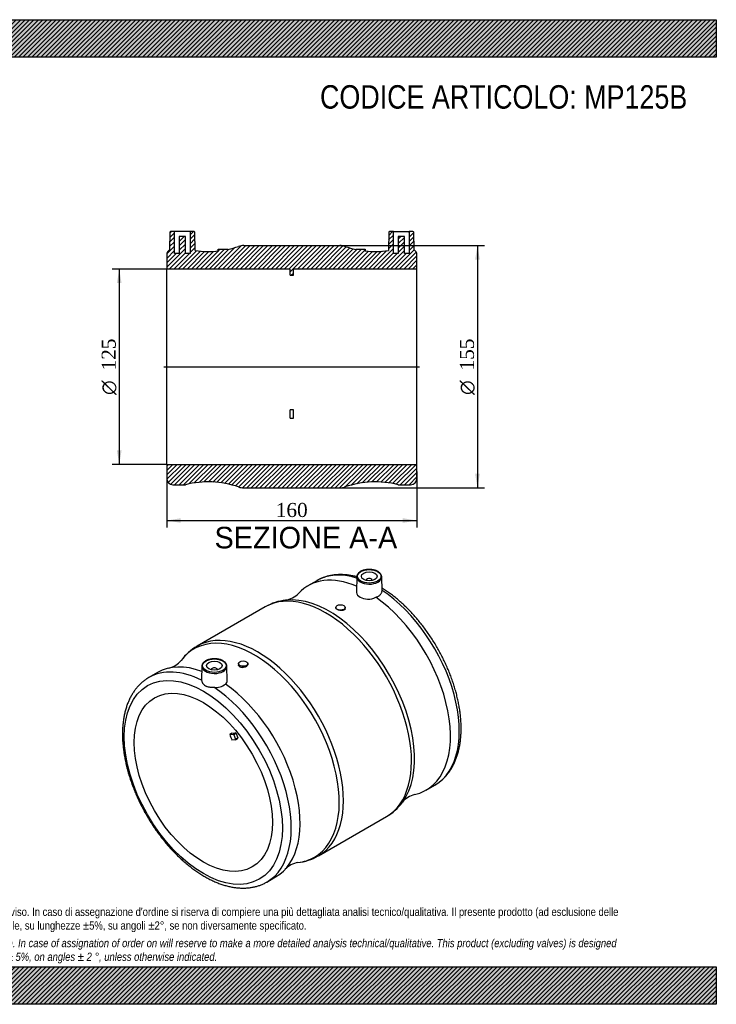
# Model space of a CAD drawing. Header units: millimetres. Extents: x 0 to 891, y 0 to 630.
import ezdxf
from ezdxf.enums import TextEntityAlignment as Align
from ezdxf.lldxf.tags import DXFTag

# ---------------------------------------------------------------- set-up
doc = ezdxf.new("R2010")
doc.units = ezdxf.units.MM
doc.header["$LTSCALE"] = 3
for name, color, linetype in [('Default', 7, 'Continuous'), ('DV4_Default', 7, 'Continuous'), ('MP125B', 7, 'Continuous')]:
    doc.layers.add(name, color=color, linetype=linetype)
doc.styles.add('SEACAD_Solid_Edge_ANSI', font='seans.ttf')
doc.styles.add('SEACAD_Solid_Edge_ANSI1_Symbols', font='semeca1.ttf')
doc.styles.add('SEACAD_Times_New_Roman', font='times.ttf')
tags = doc.linetypes.add('CENTER2', pattern=[28.575000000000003, 19.05, -3.175, 3.175, -3.175]).pattern_tags.tags
tags[10:11] = [DXFTag(74, 4), DXFTag(75, 0), DXFTag(340, '0'), DXFTag(46, 0.0), DXFTag(50, 0.0), DXFTag(44, 0.0), DXFTag(45, 0.0)]
tags[8:9] = [DXFTag(74, 4), DXFTag(75, 0), DXFTag(340, '0'), DXFTag(46, 0.0), DXFTag(50, 0.0), DXFTag(44, 0.0), DXFTag(45, 0.0)]
tags[6:7] = [DXFTag(74, 4), DXFTag(75, 0), DXFTag(340, '0'), DXFTag(46, 0.0), DXFTag(50, 0.0), DXFTag(44, 0.0), DXFTag(45, 0.0)]
tags[4:5] = [DXFTag(74, 4), DXFTag(75, 0), DXFTag(340, '0'), DXFTag(46, 0.0), DXFTag(50, 0.0), DXFTag(44, 0.0), DXFTag(45, 0.0)]
doc.dimstyles.new('ANSImm', dxfattribs={"dimtxt": 9, "dimasz": 9, "dimexe": 4.5, "dimexo": 0, "dimgap": 2.25, "dimtad": 1, "dimdsep": 46, "dimtxsty": 'SEACAD_Times_New_Roman', "dimblk1": '_SE_FILLED', "dimblk2": '_SE_FILLED', "dimsah": 1, "dimcen": 4.5, "dimazin": 0, "dimtfac": 0.85, "dimtdec": 3, "dimtofl": 0, "dimtmove": 0, "dimatfit": 3, "dimfxl": 1, "dimarcsym": 0})
pattern_1 = [(45, (0, 0), (-1.414213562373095, 1.414213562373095), [])]

# ---------------------------------------------------------------- blocks, each defined once
blk = doc.blocks.new('SE1')
at = {"layer": 'MP125B', "color": 7, "linetype": 'Continuous'}
for p, q in [((635.5089195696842, 271.0553173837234), (629.8520653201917, 267.7893310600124)), ((661.0083137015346, 273.50380964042), (660.8068574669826, 264.0809975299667)), ((667.016278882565, 271.2350748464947), (667.016278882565, 271.2021125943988)), ((671.0162788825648, 271.2021125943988), (671.0162788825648, 271.2350748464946)), ((677.2114512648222, 264.7474746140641), (677.0242440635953, 273.5038096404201)), ((602.5242878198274, 254.3210324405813), (559.0133205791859, 229.199963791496)), ((647.6315025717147, 253.9253473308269), (647.6315025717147, 253.6930782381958)), ((653.6315025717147, 253.1422546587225), (653.6315025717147, 253.9253473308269)), ((562.0133643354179, 216.3490489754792), (561.8259645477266, 207.5837060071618)), ((578.2309873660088, 206.9151780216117), (578.0292946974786, 216.3490489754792)), ((585.4061058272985, 217.999497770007), (585.4061058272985, 217.216405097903)), ((591.4061058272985, 217.7672286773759), (591.4061058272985, 217.9994977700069)), ((533.6855430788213, 212.2675635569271), (528.028688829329, 209.0015772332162)), ((568.0213295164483, 214.0803141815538), (568.0213295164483, 214.047351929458)), ((572.0213295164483, 214.0473519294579), (572.0213295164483, 214.0803141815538)), ((581.2651279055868, 173.4575589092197), (579.8509143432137, 172.641062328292)), ((579.8509143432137, 172.641062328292), (581.994217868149, 172.832494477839)), ((581.2651279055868, 173.4575589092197), (583.4084314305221, 173.6489910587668)), ((583.4084314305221, 173.6489910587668), (581.994217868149, 172.832494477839)), ((583.8913943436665, 173.2207230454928), (582.4771807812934, 172.4042264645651)), ((582.4771807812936, 172.4042264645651), (583.5378409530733, 169.6705336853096)), ((584.9520545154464, 170.4870302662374), (583.5378409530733, 169.6705336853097)), ((583.8913943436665, 173.2207230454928), (584.9520545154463, 170.4870302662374)), ((583.4084314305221, 169.1875707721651), (581.2651279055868, 168.996138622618)), ((583.4816547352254, 169.2101735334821), (584.8958682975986, 170.0266701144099)), ((705.3520653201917, 137.0194950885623), (711.0089195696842, 140.2854814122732)), ((636.5133205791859, 94.96602620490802), (680.0242878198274, 120.0870948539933)), ((603.528688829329, 78.23174126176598), (609.1855430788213, 81.49772758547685))]:
    blk.add_line(p, q, dxfattribs=at)
for centre, radius, start, end in [((619.160822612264, 225.4018757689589), 33.3587605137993, 95.99124823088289, 119.7994381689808), ((613.2992841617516, 272.8008381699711), 14.40342304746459, 279.1354956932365, 316.633810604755), ((575.833654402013, 200.2276570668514), 33.49888780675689, 120.1433974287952, 143.9416779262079), ((537.6202187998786, 229.1089157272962), 14.40495788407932, 283.3551334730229, 320.8607971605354), ((570.9204702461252, 212.4057992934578), 9.665643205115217, 262.9033993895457, 309.4205293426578), ((701.4099136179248, 120.1837443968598), 14.39634702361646, 103.34840140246, 140.8961483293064), ((663.4913302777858, 148.7444980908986), 33.07074918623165, 299.9579881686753, 323.9681563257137), ((619.8639881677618, 123.8095845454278), 33.28981890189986, 276.0090434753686, 299.9438840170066), ((625.7322051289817, 76.49003303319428), 14.3997688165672, 99.09822374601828, 136.6498550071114)]:
    blk.add_arc(centre, radius, start, end, dxfattribs=at)
for centre, major_axis, ratio in [((669.0162788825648, 273.8478639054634), (-7.508651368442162, -2.168404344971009e-15), 0.5773502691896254), ((669.016278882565, 273.8478639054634), (-5.000000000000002, 0), 0.5773502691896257), ((650.6315025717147, 253.9253473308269), (-3.000000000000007, -1.517883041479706e-15), 0.5773502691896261), ((570.0213295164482, 216.6931032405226), (-7.508651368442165, 5.637851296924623e-15), 0.5773502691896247), ((562.9502617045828, 141.9836660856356), (35.75000000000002, -61.92081637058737), 0.577350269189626), ((570.0213295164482, 216.6931032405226), (5.000000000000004, 7.1834661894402e-15), 0.5773502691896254), ((588.4061058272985, 217.999497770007), (3.000000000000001, 1.409462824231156e-15), 0.5773502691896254), ((562.9502617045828, 141.9836660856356), (31.25000000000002, -54.12658773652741), 0.5773502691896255)]:
    blk.add_ellipse(centre, major_axis=major_axis, ratio=ratio, dxfattribs=at)
for centre, major_axis, ratio, start_param, end_param in [((667.6020653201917, 202.4044130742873), (37.75000000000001, -65.38491798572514), 0.5773502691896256, 2.4824673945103, 3.318989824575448), ((673.2589195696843, 205.6703993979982), (37.75000000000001, -65.38491798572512), 0.5773502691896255, 3.139631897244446, 3.141592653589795), ((673.2589195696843, 205.6703993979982), (37.75000000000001, -65.38491798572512), 0.5773502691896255, 2.588038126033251, 3.139631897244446), ((669.0162788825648, 273.446740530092), (8.008575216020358, -3.035766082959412e-15), 0.577350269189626, 3.129249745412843, 6.25790913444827), ((669.0162788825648, 271.2350748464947), (-2.000000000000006, -3.577867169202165e-15), 0.5773502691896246, 3.112862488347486, 6.283185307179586), ((669.0162788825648, 271.2350748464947), (-2.000000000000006, -3.577867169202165e-15), 0.5773502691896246, 0, 0.02873016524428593), ((669.0162788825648, 273.446740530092), (8.008575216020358, -3.035766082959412e-15), 0.577350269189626, 6.25790913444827, 6.283185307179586), ((669.0162788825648, 273.446740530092), (8.008575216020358, -3.035766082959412e-15), 0.577350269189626, 6.565588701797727e-16, 0.01234290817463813), ((673.2589195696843, 205.6703993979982), (37.75000000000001, -65.38491798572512), 0.5773502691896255, 0, 2.282182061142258), ((641.2742878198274, 187.2040636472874), (38.75000000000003, -67.11696879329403), 0.5773502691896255, 0, 3.141592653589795), ((643.5679882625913, 188.5283322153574), (-38.47963731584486, 66.64868688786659), 0.577350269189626, -0.2468685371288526, -0.2449001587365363), ((643.5679882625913, 188.5283322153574), (-38.47963731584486, 66.64868688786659), 0.577350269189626, 3.38704007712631, 6.036316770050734), ((667.6020653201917, 202.4044130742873), (37.75000000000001, -65.38491798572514), 0.5773502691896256, 6.10554828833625, 8.533863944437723), ((595.4696201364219, 160.7587264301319), (38.47963731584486, -66.64868688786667), 0.5773502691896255, 0, 3.386474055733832), ((597.7633205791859, 162.082994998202), (-38.74999999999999, 67.11696879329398), 0.5773502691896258, 3.141065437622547, 6.283185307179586), ((597.7633205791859, 162.082994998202), (-38.74999999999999, 67.11696879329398), 0.5773502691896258, 0, 6.239114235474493e-05), ((565.778688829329, 143.6166592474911), (37.74999999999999, -65.38491798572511), 0.5773502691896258, 2.430206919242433, 3.139631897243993), ((571.4355430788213, 146.8826455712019), (37.75000000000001, -65.38491798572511), 0.5773502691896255, 2.534965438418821, 3.141592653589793), ((570.0213295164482, 216.2919798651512), (8.008575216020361, -5.637851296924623e-15), 0.5773502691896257, 3.129249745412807, 6.25790913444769), ((570.0213295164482, 214.0803141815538), (2.000000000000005, -4.228388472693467e-15), 0.5773502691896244, 3.661891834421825e-15, 3.170322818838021), ((570.0213295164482, 216.2919798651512), (8.008575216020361, -5.637851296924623e-15), 0.5773502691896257, 6.25790913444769, 6.283185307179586), ((570.0213295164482, 216.2919798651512), (8.008575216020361, -5.637851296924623e-15), 0.5773502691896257, 1.219323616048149e-15, 0.01234290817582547), ((588.4061058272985, 217.1830011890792), (-2.999999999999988, 1.805321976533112e-14), 0.5773502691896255, 0.2217988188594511, 1.348997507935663), ((565.778688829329, 143.6166592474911), (37.74999999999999, -65.38491798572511), 0.5773502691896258, 3.139631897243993, 3.141592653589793), ((570.0213295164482, 214.0803141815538), (2.000000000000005, -4.228388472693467e-15), 0.5773502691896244, 6.254455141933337, 6.283185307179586), ((565.778688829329, 143.6166592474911), (37.74999999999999, -65.38491798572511), 0.5773502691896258, 6.282089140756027, 8.565367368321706), ((571.4355430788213, 146.8826455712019), (37.75000000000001, -65.38491798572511), 0.5773502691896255, 0, 2.250678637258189), ((618.8116974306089, 174.2352810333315), (-31.25000000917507, 54.12658774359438), 0.5773502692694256, 1.276991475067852, 1.341002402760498), ((582.1709945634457, 172.3768790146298), (-0.2500000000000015, 0.4330127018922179), 0.5773502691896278, 4.450589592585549, 6.021385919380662), ((583.5852081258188, 173.1933755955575), (-0.2499999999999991, 0.433012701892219), 0.5773502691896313, 4.450589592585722, 6.021385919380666), ((584.6458682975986, 170.4596828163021), (-0.2500000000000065, 0.4330127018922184), 0.57735026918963, 3.141592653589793, 4.450589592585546), ((583.2316547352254, 169.6431862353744), (-0.2500000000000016, 0.4330127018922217), 0.5773502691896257, 2.879793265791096, 4.450589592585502), ((595.4696201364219, 160.7587264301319), (38.47963731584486, -66.64868688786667), 0.5773502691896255, 6.038371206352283, 6.283185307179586)]:
    blk.add_ellipse(centre, major_axis=major_axis, ratio=ratio, start_param=start_param, end_param=end_param, dxfattribs=at)
for points, knots in [([(677.0021630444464, 273.3088381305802), (677.011953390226, 273.4696229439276), (677.0297429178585, 273.8255214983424), (676.8777493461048, 274.4506659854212), (676.5690297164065, 275.1167476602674), (676.1019196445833, 275.7507516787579), (675.4899331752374, 276.3364854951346), (674.7403198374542, 276.8643073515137), (673.8695280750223, 277.3213925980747), (672.897557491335, 277.6976783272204), (671.8463395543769, 277.985713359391), (670.7381002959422, 278.180470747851), (669.5954214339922, 278.2787290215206), (668.4412559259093, 278.2789019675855), (667.298743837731, 278.1810166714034), (666.1907124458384, 277.9867011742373), (665.1392626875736, 277.6990816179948), (664.1653052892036, 277.3225346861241), (663.2886878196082, 276.8625947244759), (662.5278419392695, 276.3256882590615), (661.902693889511, 275.7211816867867), (661.4250630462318, 275.0581139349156), (661.1298947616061, 274.3640905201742), (660.9999110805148, 273.8284691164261), (661.016889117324, 273.5687544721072), (661.0194811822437, 273.5305887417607)], [0, 0, 0, 0, 0.0273107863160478, 0.07116240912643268, 0.1151201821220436, 0.1597801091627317, 0.2053110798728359, 0.2514870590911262, 0.297968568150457, 0.3444914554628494, 0.3909510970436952, 0.4373375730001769, 0.4836707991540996, 0.5299821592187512, 0.5763072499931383, 0.6226712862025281, 0.6691124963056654, 0.7156675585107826, 0.7623638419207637, 0.8091990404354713, 0.8560677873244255, 0.902673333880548, 0.9485923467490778, 0.993510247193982, 1, 1, 1, 1]), ([(660.9649865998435, 273.5438756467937), (660.1707860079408, 273.7521852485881), (658.543462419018, 274.13367177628), (656.1050044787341, 274.562603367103), (653.6567826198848, 274.8416196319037), (651.2520113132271, 274.9618627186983), (648.8974293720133, 274.9233801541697), (646.5997319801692, 274.7270129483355), (644.3644400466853, 274.374306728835), (642.1993786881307, 273.8674951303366), (640.1012129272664, 273.2089569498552), (638.1050081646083, 272.4024016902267), (636.5617000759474, 271.6672503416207), (635.807070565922, 271.2126301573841), (635.5996531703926, 271.0871425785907)], [0.3376736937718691, 0.3376736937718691, 0.3376736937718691, 0.3376736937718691, 0.3945710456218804, 0.4546717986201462, 0.5145598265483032, 0.5741848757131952, 0.6335017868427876, 0.6924762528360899, 0.7510904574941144, 0.8093475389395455, 0.8672739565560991, 0.9249192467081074, 0.9823531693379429, 1, 1, 1, 1]), ([(673.2247469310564, 260.4607984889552), (673.8568606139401, 260.6632769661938), (674.4248090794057, 260.9174104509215), (675.1830297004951, 261.3752232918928), (675.4210518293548, 261.5419266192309), (675.8515556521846, 261.8921187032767), (676.0456809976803, 262.0763382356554), (676.3923275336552, 262.4623829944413), (676.5448531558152, 262.6642079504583), (676.8066884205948, 263.0855791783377), (676.9132066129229, 263.3007019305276), (677.0788392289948, 263.7376699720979), (677.1380624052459, 263.9597036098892), (677.202600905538, 264.3705808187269), (677.2154354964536, 264.559005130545), (677.2114384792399, 264.7474462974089)], [0, 0, 0, 0, 0.25, 0.25, 0.375, 0.375, 0.5, 0.5, 0.625, 0.625, 0.75, 0.75, 0.875, 0.875, 0.9780343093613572, 0.9780343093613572, 0.9780343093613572, 0.9780343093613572]), ([(710.9612116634, 140.2626842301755), (711.602255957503, 140.6447953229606), (712.7093188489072, 141.3126861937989), (714.4467839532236, 142.5942179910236), (716.0816032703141, 143.9963810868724), (717.6323817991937, 145.5426720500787), (719.0824086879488, 147.2176433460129), (720.4325313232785, 149.0222929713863), (721.6786732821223, 150.9528540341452), (722.817948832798, 153.0062816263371), (723.8471371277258, 155.1785973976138), (724.7632573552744, 157.4652423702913), (725.5635838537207, 159.8609800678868), (726.245789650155, 162.3600049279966), (726.808010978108, 164.9560533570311), (727.2488804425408, 167.6425389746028), (727.5675200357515, 170.4126754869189), (727.7635087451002, 173.2595757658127), (727.8368354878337, 176.1762974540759), (727.7878551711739, 179.1558493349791), (727.6172504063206, 182.1912855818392), (727.3259839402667, 185.2757335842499), (726.915253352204, 188.4024221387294), (726.386473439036, 191.5645871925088), (725.7412635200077, 194.7554630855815), (724.9814393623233, 197.9682764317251), (724.1090082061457, 201.1962432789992), (723.126165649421, 204.4325696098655), (722.0352934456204, 207.6704549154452), (720.8389575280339, 210.9030984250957), (719.5399057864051, 214.123707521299), (718.1410652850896, 217.3255078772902), (716.6455387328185, 220.501754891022), (715.0566001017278, 223.6457460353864), (713.3776893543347, 226.7508337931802), (711.6124062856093, 229.8104388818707), (709.7645178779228, 232.818040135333), (707.8379390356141, 235.7672127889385), (705.8367234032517, 238.6516422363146), (703.7650369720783, 241.4651576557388), (701.6271623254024, 244.2017203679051), (699.4274897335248, 246.8554333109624), (697.170503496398, 249.4205528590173), (694.860785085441, 251.8914873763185), (692.5029545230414, 254.2628390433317), (690.1018451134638, 256.5292770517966), (687.6618113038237, 258.6860331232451), (685.189282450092, 260.7270643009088), (682.6832010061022, 262.6519229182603), (680.1707397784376, 264.4400895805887), (678.2872421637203, 265.6780050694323), (677.3223625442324, 266.2760307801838), (677.1776095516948, 266.3650058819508)], [0, 0, 0, 0, 0.01823498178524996, 0.03745892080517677, 0.05670207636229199, 0.07599466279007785, 0.09536282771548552, 0.1148268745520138, 0.1344000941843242, 0.1540883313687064, 0.1738903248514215, 0.1937987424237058, 0.2138017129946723, 0.2338845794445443, 0.2540315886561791, 0.2742272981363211, 0.2944575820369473, 0.3147102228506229, 0.3349751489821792, 0.3552439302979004, 0.3755094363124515, 0.3957678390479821, 0.4160166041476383, 0.436254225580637, 0.4564799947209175, 0.4766938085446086, 0.4968960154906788, 0.5170872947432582, 0.5372685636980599, 0.5574409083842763, 0.5776055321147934, 0.5977637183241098, 0.6179168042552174, 0.6380661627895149, 0.6582131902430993, 0.6783592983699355, 0.6985059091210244, 0.7186539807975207, 0.7388049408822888, 0.7589602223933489, 0.779121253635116, 0.7992894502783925, 0.8194662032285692, 0.8396528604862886, 0.8598507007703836, 0.8800608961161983, 0.9002844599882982, 0.9205221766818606, 0.9407745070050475, 0.9610414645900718, 0.981322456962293, 0.9849027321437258, 0.9849027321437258, 0.9849027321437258, 0.9849027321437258]), ([(660.8072844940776, 264.0788302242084), (660.8020180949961, 263.8468591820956), (660.8208122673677, 263.617764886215), (661.0834455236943, 262.2629262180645), (661.9096291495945, 261.2784765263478), (664.5083059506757, 259.7782365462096), (666.2077776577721, 259.3049078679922), (669.8479800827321, 259.2069602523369), (671.6871785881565, 259.6054678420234), (673.2247469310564, 260.4607984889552)], [0.2001242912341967, 0.2001242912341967, 0.2001242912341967, 0.2001242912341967, 0.2500000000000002, 0.2500000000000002, 0.5000000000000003, 0.5000000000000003, 0.7500000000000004, 0.7500000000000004, 1, 1, 1, 1]), ([(653.6313223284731, 253.137679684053), (653.630862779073, 252.9155138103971), (653.5401160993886, 252.7033022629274), (653.0959067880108, 252.2424307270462), (652.6395155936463, 252.0451688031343), (651.5164617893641, 251.8750409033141), (650.8567532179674, 251.9035833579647), (649.5852928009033, 252.1528572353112), (648.9700245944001, 252.3748516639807), (648.0539421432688, 252.9030816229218), (647.7488389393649, 253.2122875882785), (647.6411560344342, 253.5683587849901), (647.6319328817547, 253.6311335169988), (647.6322940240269, 253.6930413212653)], [0.04278457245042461, 0.04278457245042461, 0.04278457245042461, 0.04278457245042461, 0.125, 0.125, 0.25, 0.25, 0.375, 0.375, 0.5, 0.5, 0.625, 0.625, 0.6519633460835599, 0.6519633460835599, 0.6519633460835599, 0.6519633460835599]), ([(578.0072136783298, 216.1540774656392), (578.0170040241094, 216.3148622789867), (578.0347935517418, 216.6707608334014), (577.8827999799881, 217.29590532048), (577.5740803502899, 217.9619869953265), (577.1069702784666, 218.5959910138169), (576.494983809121, 219.1817248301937), (575.7453704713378, 219.7095466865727), (574.8745787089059, 220.1666319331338), (573.9026081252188, 220.5429176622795), (572.8513901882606, 220.8309526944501), (571.743150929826, 221.0257100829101), (570.6004720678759, 221.1239683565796), (569.446306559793, 221.1241413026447), (568.3037944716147, 221.0262560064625), (567.1957630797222, 220.8319405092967), (566.1443133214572, 220.544320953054), (565.1703559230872, 220.1677740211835), (564.2937384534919, 219.7078340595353), (563.532892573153, 219.1709275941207), (562.9077445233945, 218.5664210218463), (562.4301136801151, 217.9033532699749), (562.1349453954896, 217.2093298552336), (562.0049617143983, 216.6737084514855), (562.0219397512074, 216.4139938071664), (562.024531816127, 216.3758280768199)], [0, 0, 0, 0, 0.02731078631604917, 0.07116240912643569, 0.1151201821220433, 0.1597801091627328, 0.2053110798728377, 0.2514870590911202, 0.2979685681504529, 0.3444914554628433, 0.3909510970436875, 0.4373375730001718, 0.4836707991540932, 0.5299821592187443, 0.5763072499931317, 0.6226712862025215, 0.6691124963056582, 0.7156675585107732, 0.7623638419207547, 0.809199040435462, 0.8560677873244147, 0.902673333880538, 0.948592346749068, 0.9935102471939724, 1, 1, 1, 1]), ([(591.4053143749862, 217.7678535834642), (591.404001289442, 217.4117341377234), (591.2759844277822, 217.0436878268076), (590.7291915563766, 216.3033879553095), (590.2317418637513, 215.9490489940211), (589.0621042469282, 215.5169314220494), (588.3855016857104, 215.4336397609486), (587.7461516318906, 215.4933798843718)], [0.6519633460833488, 0.6519633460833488, 0.6519633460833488, 0.6519633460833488, 0.75, 0.75, 0.875, 0.875, 1, 1, 1, 1]), ([(528.1194224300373, 209.0334024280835), (527.6464143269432, 208.7630394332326), (526.6698337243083, 208.1995435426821), (525.0594774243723, 207.0555785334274), (523.3994153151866, 205.6930815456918), (521.8220665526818, 204.1827812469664), (520.344853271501, 202.543944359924), (518.9666847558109, 200.7744968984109), (517.6916511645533, 198.8783786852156), (516.5226067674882, 196.8584125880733), (515.4627923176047, 194.718420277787), (514.5152417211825, 192.4627695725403), (513.6827706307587, 190.0965237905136), (512.9678229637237, 187.625340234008), (512.3723954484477, 185.0553700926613), (511.8979928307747, 182.3931237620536), (511.5456255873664, 179.6453436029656), (511.3158363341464, 176.8188971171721), (511.2087436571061, 173.9206998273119), (511.2240914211, 170.9577503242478), (511.3612824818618, 167.9370079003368), (511.6194247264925, 164.8653831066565), (511.9973832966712, 161.7496538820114), (512.4938017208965, 158.5965852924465), (513.1071160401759, 155.4129418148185), (513.8355639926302, 152.2054942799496), (514.6771907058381, 148.9810236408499), (515.6298522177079, 145.7463213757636), (516.69121785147, 142.5081867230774), (517.8587721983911, 139.2734211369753), (519.1298172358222, 136.0488204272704), (520.5014749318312, 132.8411650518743), (521.9706905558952, 129.6572089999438), (523.5342368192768, 126.5036676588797), (525.1887189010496, 123.3872050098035), (526.930580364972, 120.3144204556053), (528.7560996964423, 117.2918525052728), (530.6614018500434, 114.3259538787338), (532.6424704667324, 111.4230708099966), (534.6951694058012, 108.5894148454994), (536.8152471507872, 105.8310621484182), (538.9983424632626, 103.1539494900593), (541.2399945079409, 100.5638646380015), (543.5356529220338, 98.06643798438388), (545.880687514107, 95.66713558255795), (548.2703971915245, 93.37125373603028), (550.7000176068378, 91.18391524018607), (553.1647268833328, 89.11006729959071), (555.6596486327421, 87.15448101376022), (558.1798513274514, 85.3217521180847), (560.7203429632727, 83.61630235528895), (563.2760599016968, 82.0423804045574), (565.8418488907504, 80.60406069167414), (568.4123988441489, 79.3052592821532), (570.9821796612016, 78.14972007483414), (573.5454462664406, 77.14095045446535), (576.096244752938, 76.2821574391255), (578.6284128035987, 75.57618176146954), (581.1355336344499, 75.02543081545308), (583.6109627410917, 74.63177786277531), (586.0479052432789, 74.3964575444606), (588.4395067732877, 74.31997921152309), (590.7791002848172, 74.40206770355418), (593.060035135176, 74.64169658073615), (595.2771106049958, 75.03705656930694), (597.4219972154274, 75.5860753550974), (599.5006884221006, 76.28517498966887), (601.4690701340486, 77.13473211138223), (602.8401987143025, 77.80909703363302), (603.4464154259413, 78.18736201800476), (603.4809809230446, 78.20894407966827)], [0, 0, 0, 0, 0.009961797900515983, 0.02434663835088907, 0.03873931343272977, 0.05316298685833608, 0.06763821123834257, 0.08218149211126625, 0.09680427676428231, 0.1115124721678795, 0.1263065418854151, 0.1411821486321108, 0.1561312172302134, 0.1711432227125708, 0.1862064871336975, 0.20130930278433, 0.2164407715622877, 0.2315913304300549, 0.2467529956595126, 0.2619193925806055, 0.2770843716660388, 0.2922447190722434, 0.3073982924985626, 0.3225437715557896, 0.3376804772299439, 0.352808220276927, 0.367927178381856, 0.383037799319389, 0.3981407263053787, 0.4132367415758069, 0.4283267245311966, 0.4434116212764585, 0.4584924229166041, 0.4735701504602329, 0.4886458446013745, 0.503720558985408, 0.5187953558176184, 0.5338710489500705, 0.5489486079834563, 0.5640291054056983, 0.5791136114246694, 0.5942031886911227, 0.6092988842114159, 0.6244017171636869, 0.6395126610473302, 0.6546326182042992, 0.6697623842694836, 0.6849025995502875, 0.700053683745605, 0.7152157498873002, 0.7303884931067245, 0.7455710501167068, 0.7607618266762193, 0.7759582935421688, 0.7911559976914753, 0.8063485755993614, 0.8215287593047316, 0.836687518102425, 0.8518141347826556, 0.8668965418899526, 0.8819219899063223, 0.896878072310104, 0.9117540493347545, 0.9265423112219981, 0.9412397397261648, 0.9558487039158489, 0.9703774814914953, 0.9848400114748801, 0.9992550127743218, 1, 1, 1, 1]), ([(561.8310261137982, 207.3725702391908), (561.8501879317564, 207.0962976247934), (561.9169902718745, 206.7873176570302), (562.0871880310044, 206.3034560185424), (562.1560656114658, 206.1379115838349), (562.3156258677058, 205.8086429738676), (562.406253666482, 205.6447402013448), (562.6090464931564, 205.3221318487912), (562.7212117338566, 205.1634206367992), (562.9676755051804, 204.8549069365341), (563.1028103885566, 204.7043548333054), (563.5357818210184, 204.2788487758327), (563.8606763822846, 204.02996023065), (564.4017582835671, 203.7177111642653), (564.5911295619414, 203.6236789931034), (564.988434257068, 203.4554533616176), (565.1961142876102, 203.3815485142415), (565.8321274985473, 203.1910033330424), (566.2780248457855, 203.1032709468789), (566.9819197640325, 203.0070294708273), (567.2233578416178, 202.9808045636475), (567.7095236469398, 202.9369536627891), (567.955151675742, 202.9191714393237), (568.6999667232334, 202.8717060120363), (569.2069656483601, 202.8483430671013), (569.7263515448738, 202.8142019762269)], [0, 0, 0, 0, 0.1250000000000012, 0.1250000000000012, 0.1875000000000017, 0.1875000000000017, 0.2500000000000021, 0.2500000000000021, 0.3125000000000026, 0.3125000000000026, 0.3750000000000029, 0.3750000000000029, 0.5000000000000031, 0.5000000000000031, 0.5625000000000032, 0.5625000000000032, 0.6250000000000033, 0.6250000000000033, 0.750000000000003, 0.750000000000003, 0.8125000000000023, 0.8125000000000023, 0.8750000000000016, 0.8750000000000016, 1, 1, 1, 1])]:
    blk.add_open_spline(points, degree=3, knots=knots, dxfattribs=at)
for points in [[(585.4795958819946, 216.8019764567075), (585.4302586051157, 216.9363324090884), (585.4060469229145, 217.0745802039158), (585.4062860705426, 217.2145376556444)], [(561.8259980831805, 207.5836912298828), (561.8244837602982, 207.5133600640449), (561.8261458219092, 207.4429336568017), (561.8310261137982, 207.3725702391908)], [(577.0582246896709, 204.9390309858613), (577.8352156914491, 205.4147559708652), (578.2464621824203, 206.1209313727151), (578.2307535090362, 206.9103885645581)]]:
    blk.add_open_spline(points, degree=3, dxfattribs=at)
blk = doc.blocks.new('SE6')
at = {"layer": 'MP125B', "linetype": 'Continuous'}
h = blk.add_hatch(dxfattribs=at)
h.set_pattern_fill('LINE', scale=0.6299212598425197, angle=45, style=0)
h.set_pattern_definition(pattern_1)
edge = h.paths.add_edge_path()
edge.add_line((650.2857041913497, 485.4732828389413), (588.7519042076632, 485.4732828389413))
edge.add_arc((588.7519042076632, 475.4732828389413), 10, 90, 108.927909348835)
edge.add_arc((566.0454282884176, 541.6882052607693), 59.99999999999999, 281.9987059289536, 288.92790934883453, ccw=False)
edge.add_line((578.5188041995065, 482.9990674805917), (578.5188041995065, 483.0732828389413))
edge.add_line((578.5188041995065, 483.0732828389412), (572.5188041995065, 483.0732828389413))
edge.add_line((572.5188041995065, 483.0732828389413), (572.5188041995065, 482.0732828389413))
edge.add_line((572.5188041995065, 482.0732828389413), (572.8322555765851, 482.0732828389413))
edge.add_arc((566.0454282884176, 541.6882052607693), 59.99999999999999, 262.035508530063, 276.49484316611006, ccw=False)
edge.add_line((557.7318664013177, 482.2669574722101), (557.5273794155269, 493.9820090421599))
edge.add_arc((557.0274555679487, 493.9732828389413), 0.5, 0.999999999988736, 90)
edge.add_line((557.0274555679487, 494.4732828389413), (554.5188041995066, 494.4732828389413))
edge.add_line((554.5188041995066, 494.4732828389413), (554.5188041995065, 480.4732828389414))
edge.add_line((554.5188041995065, 480.4732828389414), (551.5188041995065, 480.4732828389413))
edge.add_line((551.5188041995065, 480.4732828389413), (551.5188041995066, 491.2732828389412))
edge.add_line((551.5188041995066, 491.2732828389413), (547.5188041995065, 491.2732828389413))
edge.add_line((547.5188041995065, 491.2732828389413), (547.5188041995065, 480.4732828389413))
edge.add_line((547.5188041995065, 480.4732828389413), (544.5188041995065, 480.4732828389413))
edge.add_line((544.5188041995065, 480.4732828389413), (544.5188041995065, 494.4732828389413))
edge.add_line((544.5188041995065, 494.4732828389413), (542.0101528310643, 494.4732828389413))
edge.add_arc((542.0101528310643, 493.9732828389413), 0.5, 90, 178.999999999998)
edge.add_line((541.5102289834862, 493.98200904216), (541.3152487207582, 482.8115972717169))
edge.add_arc((543.5188041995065, 479.4732828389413), 4, 123.4280145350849, 180)
edge.add_line((539.5188041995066, 479.4732828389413), (539.5188041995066, 470.4732828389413))
edge.add_line((539.5188041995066, 470.4732828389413), (618.5188041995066, 470.4732828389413))
edge.add_line((618.5188041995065, 470.4732828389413), (618.5188041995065, 466.4412746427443))
edge.add_line((618.5188041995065, 466.4412746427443), (620.5188041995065, 466.4412746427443))
edge.add_line((620.5188041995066, 466.4412746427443), (620.5188041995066, 470.4732828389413))
edge.add_line((620.5188041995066, 470.4732828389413), (699.5188041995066, 470.4732828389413))
edge.add_line((699.5188041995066, 470.4732828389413), (699.5188041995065, 479.4732828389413))
edge.add_arc((695.5188041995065, 479.4732828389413), 4, 0, 56.57198546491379)
edge.add_line((697.7223596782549, 482.8115972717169), (697.5273794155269, 493.98200904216))
edge.add_arc((697.0274555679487, 493.9732828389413), 0.5, 1.000000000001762, 90)
edge.add_line((697.0274555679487, 494.4732828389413), (694.5188041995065, 494.4732828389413))
edge.add_line((694.5188041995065, 494.4732828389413), (694.5188041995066, 480.4732828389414))
edge.add_line((694.5188041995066, 480.4732828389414), (691.5188041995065, 480.4732828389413))
edge.add_line((691.5188041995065, 480.4732828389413), (691.5188041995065, 491.2732828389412))
edge.add_line((691.5188041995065, 491.2732828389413), (687.5188041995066, 491.2732828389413))
edge.add_line((687.5188041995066, 491.2732828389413), (687.5188041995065, 480.4732828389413))
edge.add_line((687.5188041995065, 480.4732828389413), (684.5188041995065, 480.4732828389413))
edge.add_line((684.5188041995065, 480.4732828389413), (684.5188041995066, 494.4732828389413))
edge.add_line((684.5188041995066, 494.4732828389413), (682.0101528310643, 494.4732828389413))
edge.add_arc((682.0101528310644, 493.9732828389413), 0.5, 90, 179.0000000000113)
edge.add_line((681.5102289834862, 493.9820090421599), (681.3057419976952, 482.2669574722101))
edge.add_arc((672.9921801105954, 541.6882052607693), 59.99999999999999, 263.50515683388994, 277.9644914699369, ccw=False)
edge.add_line((666.2053528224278, 482.0732828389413), (666.5188041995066, 482.0732828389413))
edge.add_line((666.5188041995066, 482.0732828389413), (666.5188041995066, 483.0732828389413))
edge.add_line((666.5188041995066, 483.0732828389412), (660.5188041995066, 483.0732828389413))
edge.add_line((660.5188041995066, 483.0732828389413), (660.5188041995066, 482.9990674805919))
edge.add_arc((672.9921801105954, 541.6882052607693), 59.99999999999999, 251.07209065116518, 258.0012940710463, ccw=False)
edge.add_arc((650.2857041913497, 475.4732828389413), 10, 71.07209065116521, 90)
h = blk.add_hatch(dxfattribs=at)
h.set_pattern_fill('LINE', scale=0.6299212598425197, angle=45, style=0)
h.set_pattern_definition(pattern_1)
edge = h.paths.add_edge_path()
edge.add_arc((672.9921801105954, 274.2583604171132), 59.99999999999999, 75.98886849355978, 108.9279093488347, ccw=False)
edge.add_line((687.5188041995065, 332.4732828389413), (695.5188041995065, 332.4732828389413))
edge.add_arc((695.5188041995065, 336.4732828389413), 4, 270, 360)
edge.add_line((699.5188041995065, 336.4732828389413), (699.5188041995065, 345.4732828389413))
edge.add_line((699.5188041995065, 345.4732828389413), (539.5188041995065, 345.4732828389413))
edge.add_line((539.5188041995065, 345.4732828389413), (539.5188041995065, 336.4732828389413))
edge.add_arc((543.5188041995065, 336.4732828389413), 4, 180, 270)
edge.add_line((543.5188041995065, 332.4732828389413), (551.5188041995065, 332.4732828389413))
edge.add_arc((566.0454282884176, 274.2583604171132), 59.99999999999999, 71.07209065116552, 104.01113150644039, ccw=False)
edge.add_arc((588.7519042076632, 340.4732828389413), 10, 251.0720906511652, 270)
edge.add_line((588.7519042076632, 330.4732828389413), (650.2857041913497, 330.4732828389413))
edge.add_arc((650.2857041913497, 340.4732828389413), 10, 270, 288.9279093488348)
at = {"layer": 'DV4_Default', "color": 7, "linetype": 'CENTER2'}
blk.add_line((537.7688041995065, 407.9732828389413), (701.2688041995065, 407.9732828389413), dxfattribs=at)
at = {"layer": 'MP125B', "color": 7, "linetype": 'Continuous'}
for p, q in [((541.5102289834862, 493.98200904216), (541.3152487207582, 482.8115972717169)), ((544.5188041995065, 494.4732828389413), (542.0101528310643, 494.4732828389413)), ((554.5188041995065, 494.4732828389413), (544.5188041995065, 494.4732828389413)), ((544.5188041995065, 480.4732828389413), (544.5188041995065, 494.4732828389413)), ((557.0274555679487, 494.4732828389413), (554.5188041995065, 494.4732828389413)), ((554.5188041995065, 494.4732828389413), (554.5188041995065, 480.4732828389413)), ((557.7318664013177, 482.2669574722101), (557.5273794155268, 493.9820090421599)), ((681.5102289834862, 493.9820090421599), (681.3057419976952, 482.2669574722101)), ((684.5188041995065, 494.4732828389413), (682.0101528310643, 494.4732828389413)), ((684.5188041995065, 494.4732828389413), (694.5188041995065, 494.4732828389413)), ((684.5188041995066, 480.4732828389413), (684.5188041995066, 494.4732828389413)), ((694.5188041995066, 494.4732828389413), (694.5188041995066, 480.4732828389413)), ((697.0274555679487, 494.4732828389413), (694.5188041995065, 494.4732828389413)), ((697.7223596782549, 482.8115972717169), (697.5273794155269, 493.98200904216)), ((551.5188041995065, 491.2732828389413), (547.5188041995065, 491.2732828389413)), ((547.5188041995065, 491.2732828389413), (547.5188041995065, 480.4732828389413)), ((551.5188041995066, 480.4732828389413), (551.5188041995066, 491.2732828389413)), ((588.7519042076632, 485.4732828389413), (650.2857041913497, 485.4732828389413)), ((687.5188041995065, 491.2732828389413), (687.5188041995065, 480.4732828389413)), ((691.5188041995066, 491.2732828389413), (687.5188041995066, 491.2732828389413)), ((691.5188041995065, 480.4732828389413), (691.5188041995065, 491.2732828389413)), ((539.5188041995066, 479.4732828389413), (539.5188041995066, 470.4732828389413)), ((547.5188041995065, 480.4732828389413), (544.5188041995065, 480.4732828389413)), ((554.5188041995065, 480.4732828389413), (551.5188041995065, 480.4732828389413)), ((572.5188041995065, 483.0732828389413), (578.5188041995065, 483.0732828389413)), ((572.5188041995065, 482.0732828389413), (572.5188041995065, 483.0732828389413)), ((572.8322555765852, 482.0732828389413), (572.5188041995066, 482.0732828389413)), ((578.5188041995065, 483.0732828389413), (578.5188041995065, 482.9990674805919)), ((660.5188041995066, 482.9990674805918), (660.5188041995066, 483.0732828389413)), ((660.5188041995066, 483.0732828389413), (666.5188041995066, 483.0732828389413)), ((666.5188041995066, 482.0732828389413), (666.2053528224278, 482.0732828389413)), ((666.5188041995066, 483.0732828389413), (666.5188041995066, 482.0732828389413)), ((687.5188041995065, 480.4732828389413), (684.5188041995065, 480.4732828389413)), ((694.5188041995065, 480.4732828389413), (691.5188041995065, 480.4732828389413)), ((699.5188041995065, 470.4732828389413), (699.5188041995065, 479.4732828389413)), ((539.5188041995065, 345.4732828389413), (539.5188041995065, 470.4732828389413)), ((618.5188041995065, 470.4732828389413), (539.5188041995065, 470.4732828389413)), ((618.5188041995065, 466.4412746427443), (618.5188041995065, 470.4732828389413)), ((618.5188041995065, 466.4412746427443), (620.5188041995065, 466.4412746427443)), ((699.5188041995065, 470.4732828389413), (620.5188041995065, 470.4732828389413)), ((620.5188041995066, 466.4412746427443), (620.5188041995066, 470.4732828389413)), ((699.5188041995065, 345.4732828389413), (699.5188041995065, 470.4732828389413)), ((618.5188041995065, 380.0383250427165), (618.5188041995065, 380.2883250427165)), ((620.5188041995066, 380.2883250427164), (618.5188041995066, 380.2883250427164)), ((618.5188041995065, 377.4402488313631), (618.5188041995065, 380.0383250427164)), ((620.5188041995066, 380.0383250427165), (620.5188041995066, 380.2883250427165)), ((620.5188041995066, 377.4402488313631), (620.5188041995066, 380.0383250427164)), ((618.5188041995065, 376.7572361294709), (618.5188041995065, 377.4402488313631)), ((618.5188041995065, 375.0072361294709), (618.5188041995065, 376.7572361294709)), ((618.5188041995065, 375.0072361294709), (620.5188041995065, 375.0072361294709)), ((620.5188041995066, 376.7572361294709), (620.5188041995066, 377.4402488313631)), ((620.5188041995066, 375.0072361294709), (620.5188041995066, 376.7572361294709)), ((539.5188041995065, 345.4732828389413), (699.5188041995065, 345.4732828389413)), ((539.5188041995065, 345.4732828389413), (539.5188041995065, 336.4732828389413)), ((699.5188041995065, 336.4732828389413), (699.5188041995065, 345.4732828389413)), ((543.5188041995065, 332.4732828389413), (551.5188041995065, 332.4732828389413)), ((588.7519042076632, 330.4732828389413), (650.2857041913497, 330.4732828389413)), ((687.5188041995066, 332.4732828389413), (695.5188041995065, 332.4732828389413))]:
    blk.add_line(p, q, dxfattribs=at)
for centre, radius, start, end in [((542.0101528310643, 493.9732828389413), 0.5000000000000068, 90, 178.9999999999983), ((557.0274555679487, 493.9732828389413), 0.5000000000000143, 0.999999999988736, 90), ((682.0101528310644, 493.9732828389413), 0.499999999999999, 90, 179.0000000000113), ((697.0274555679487, 493.9732828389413), 0.5000000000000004, 1.000000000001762, 90), ((588.7519042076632, 475.4732828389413), 10, 90, 108.927909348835), ((650.2857041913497, 475.4732828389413), 9.999999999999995, 71.07209065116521, 90), ((543.5188041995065, 479.4732828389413), 4.000000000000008, 123.4280145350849, 180), ((566.0454282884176, 541.6882052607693), 59.99999999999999, 262.035508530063, 276.49484316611), ((566.0454282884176, 541.6882052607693), 59.99999999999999, 281.9987059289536, 288.9279093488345), ((672.9921801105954, 541.6882052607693), 59.99999999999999, 251.0720906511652, 258.0012940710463), ((672.9921801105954, 541.6882052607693), 59.99999999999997, 263.5051568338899, 277.9644914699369), ((695.5188041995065, 479.4732828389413), 4.000000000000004, 0, 56.57198546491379), ((543.5188041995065, 336.4732828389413), 4.000000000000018, 180, 270), ((566.0454282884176, 274.2583604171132), 59.99999999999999, 71.07209065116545, 104.0111315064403), ((672.9921801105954, 274.2583604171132), 59.99999999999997, 75.9888684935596, 108.9279093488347), ((695.5188041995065, 336.4732828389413), 4.000000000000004, 270, 0), ((588.7519042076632, 340.4732828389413), 9.999999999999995, 251.0720906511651, 270), ((650.2857041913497, 340.4732828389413), 10.00000000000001, 270, 288.9279093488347)]:
    blk.add_arc(centre, radius, start, end, dxfattribs=at)
blk = doc.blocks.new('GDimGGroup')
at = {"layer": 'Default', "linetype": 'Continuous'}
for points in [[(739.767965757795, 476.4732827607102), (738.2679657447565, 485.4732828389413), (736.767965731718, 476.4732827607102)], [(739.767965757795, 339.4732854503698), (736.767965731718, 339.4732854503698), (738.2679657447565, 330.4732853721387)]]:
    blk.add_hatch(color=7, dxfattribs=at).paths.add_polyline_path(points)
at = {"layer": 'Default', "color": 7, "linetype": 'Continuous'}
for p, q in [((650.2857041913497, 485.4732828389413), (742.767965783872, 485.4732828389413)), ((738.2679657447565, 485.4732828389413), (738.2679657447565, 330.4732853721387)), ((650.2857041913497, 330.4732828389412), (742.767965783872, 330.4732828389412))]:
    blk.add_line(p, q, dxfattribs=at)
for s, style, p in [('155', 'SEACAD_Times_New_Roman', (727.0179657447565, 405.5678962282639)), ('O', 'SEACAD_Solid_Edge_ANSI1_Symbols', (727.0179657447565, 389.9047383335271))]:
    blk.add_text(s, height=9, rotation=90, dxfattribs=dict(at, style=style)).set_placement(p, align=Align.TOP_LEFT)
blk = doc.blocks.new('DMBLK15')
at = {"layer": 'Default', "linetype": 'Continuous'}
for points in [[(548.5188042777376, 308.0479324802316), (548.5188042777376, 311.0479325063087), (539.5188041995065, 309.5479324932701)], [(690.5188079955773, 308.0479324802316), (699.5188080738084, 309.5479324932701), (690.5188079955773, 311.0479325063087)]]:
    blk.add_hatch(color=7, dxfattribs=at).paths.add_polyline_path(points)
at = {"layer": 'Default', "color": 7, "linetype": 'Continuous'}
for p, q in [((539.5188041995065, 340.9732828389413), (539.5188041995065, 305.0479324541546)), ((699.5188041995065, 340.9732828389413), (699.5188041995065, 305.0479324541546)), ((539.5188041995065, 309.5479324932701), (699.5188080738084, 309.5479324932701))]:
    blk.add_line(p, q, dxfattribs=at)
at = {"layer": 'Default', "color": 7, "linetype": 'Continuous', "style": 'SEACAD_Times_New_Roman'}
blk.add_text('160', height=9, dxfattribs=at).set_placement((609.2818393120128, 320.7979324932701), align=Align.TOP_LEFT)
blk = doc.blocks.new('_SE_FILLED')
at = {"color": 0}
blk.add_line((0, 0), (-1, 0), dxfattribs=at)
blk.add_solid([(0, 0), (-1, -0.1665), (-1, 0.1665), (0, 0)], dxfattribs=at)
blk = doc.blocks.new('GDimGGroup1')
at = {"layer": 'Default', "linetype": 'Continuous'}
for points in [[(507.6647253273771, 461.4732827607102), (510.6647253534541, 461.4732827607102), (509.1647253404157, 470.4732828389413)], [(507.6647253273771, 354.4732791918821), (509.1647253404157, 345.473279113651), (510.6647253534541, 354.4732791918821)]]:
    blk.add_hatch(color=7, dxfattribs=at).paths.add_polyline_path(points)
at = {"layer": 'Default', "color": 7, "linetype": 'Continuous'}
for p, q in [((539.5188041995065, 470.4732828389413), (504.6647253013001, 470.4732828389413)), ((509.1647253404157, 470.4732828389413), (509.1647253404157, 345.473279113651)), ((539.5188041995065, 345.4732828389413), (504.6647253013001, 345.4732828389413))]:
    blk.add_line(p, q, dxfattribs=at)
for s, style, p in [('125', 'SEACAD_Times_New_Roman', (497.9147253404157, 405.5678930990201)), ('O', 'SEACAD_Solid_Edge_ANSI1_Symbols', (497.9147253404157, 389.9047352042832))]:
    blk.add_text(s, height=9, rotation=90, dxfattribs=dict(at, style=style)).set_placement(p, align=Align.TOP_LEFT)

msp = doc.modelspace()

# ---------------------------------------------------------------- hatches: boundary and pattern name
at = {"layer": 'Default', "linetype": 'Continuous'}
h = msp.add_hatch(dxfattribs=at)
h.set_pattern_fill('LINE', scale=0.6299212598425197, angle=45, style=0)
h.set_pattern_definition(pattern_1)
h.paths.add_polyline_path([(891, 606.0000098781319), (891, 630.0000098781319), (7.650947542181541e-06, 630.0000098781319), (7.650947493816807e-06, 606.0000098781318)])
for points in [[(891, 606.0000098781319), (891, 630.0000098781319), (7.650947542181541e-06, 630.0000098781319), (7.650947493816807e-06, 606.0000098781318)], [(890.9999878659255, -8.595717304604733e-06), (890.9999878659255, 23.99999999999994), (-1.213407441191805e-05, 23.99999999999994), (-1.213407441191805e-05, -8.595717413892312e-06)]]:
    msp.add_hatch(color=7, dxfattribs=at).paths.add_polyline_path(points)
h = msp.add_hatch(dxfattribs=at)
h.set_pattern_fill('LINE', scale=0.6299212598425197, angle=45, style=0)
h.set_pattern_definition(pattern_1)
h.paths.add_polyline_path([(890.9999878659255, -8.595717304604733e-06), (890.9999878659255, 23.99999999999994), (-1.213407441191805e-05, 23.99999999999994), (-1.213407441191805e-05, -8.595717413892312e-06)])

# ---------------------------------------------------------------- linework, layer by layer
at = {"layer": 'Default', "color": 7, "linetype": 'Continuous'}
for p, q in [((7.650947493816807e-06, 630.0000098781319), (890.9999999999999, 630.0000098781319)), ((891, 630.0000098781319), (891, 606.0000098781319)), ((891, 606.0000098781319), (7.650947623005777e-06, 606.0000098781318)), ((-1.213407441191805e-05, 23.99999999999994), (890.9999878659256, 23.99999999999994)), ((890.9999878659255, 23.99999999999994), (890.9999878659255, -8.595717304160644e-06)), ((890.9999878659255, -8.595717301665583e-06), (-1.213407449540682e-05, -8.595717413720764e-06))]:
    msp.add_line(p, q, dxfattribs=at)

# ---------------------------------------------------------------- block references
at = {"layer": 'Default'}
for name in ['SE6', 'GDimGGroup', 'GDimGGroup1', 'SE1']:
    msp.add_blockref(name, (0, 0), dxfattribs=at)

# ---------------------------------------------------------------- texts
at = {"layer": 'Default', "color": 7, "linetype": 'Continuous', "style": 'SEACAD_Solid_Edge_ANSI'}
msp.add_text('SEZIONE A-A', height=13.8, dxfattribs=at).set_placement((570.0747150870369, 305.5179086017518), align=Align.TOP_LEFT)
at = {"layer": 'Default', "attachment_point": 1}
for s, insert, char_height, width in [('{\\fArial Narrow|b0||i0||c0|p34;\\C7;\\H15.;\\W1.;CODICE ARTICOLO: MP125B}', (637.5607122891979, 588.1005525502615), 15, 237.8987908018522), ("{\\fArial Narrow|b0||i0||c0|p34;\\C7;\\H5.25;\\W1.;PLASTITALIA si riserva il diritto di revisionare la presente specifica, mantenendo la conformità alle prescrizioni del prodotto, senza alcun preavviso. In caso di assegnazione d'ordine si riserva di compiere una più dettagliata analisi tecnico/qualitativa. Il presente prodotto (ad esclusione delle \\P}{\\fArial Narrow|b0||i0||c0|p34;\\C7;\\H5.25;\\W1.;valvole) è progettato per applicazioni non previste dalla direttiva 2014/68/EU. Tolleranza su diametri e spessori come da normative se applicabile, su lunghezze ±5%, su angoli ±2°, se non diversamente specificato.\\P}{\\fArial Narrow|b0||i0||c0|p34;\\C7;\\H1.5;\\W1.;   \\P}{\\fArial Narrow|b0||i1||c0|p34;\\C7;\\H5.25;\\W1.;PLASTITALIA on reserves the right to revise this specification, maintaining the conformity to the requirements of the product, without any notice. In case of assignation of order on will reserve to make a more detailed analysis technical/qualitative. This product (excluding valves) is designed \\P}{\\fArial Narrow|b0||i1||c0|p34;\\C7;\\H5.25;\\W1.;for applications not covered by Directive 2014/68 / EU. The tolerance on diameters and thicknesses as the standards if applicable, on lengths ± 5%, on angles ± 2 °, unless otherwise indicated.\\P}", (59.99998786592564, 61.80709567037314), 5.25, 770.9999999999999)]:
    msp.add_mtext(s, dxfattribs=dict(at, insert=insert, char_height=char_height, width=width))

# ---------------------------------------------------------------- dimensions: what is measured, and where the dimension line sits
at = {"layer": 'Default', "color": 7, "linetype": 'Continuous'}
dim = msp.add_linear_dim(base=(539.5188041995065, 309.5479324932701), p1=(539.5188041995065, 340.9732828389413), p2=(699.5188041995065, 340.9732828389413), angle=0, text='\\A1;<>', dimstyle='ANSImm', dxfattribs=at)
dim.commit()
dim.dimension.update_dxf_attribs({"geometry": 'DMBLK15', "text_midpoint": (619.5188061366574, 309.5479324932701), "dimtype": 161})

doc.saveas('drawing.dxf')
